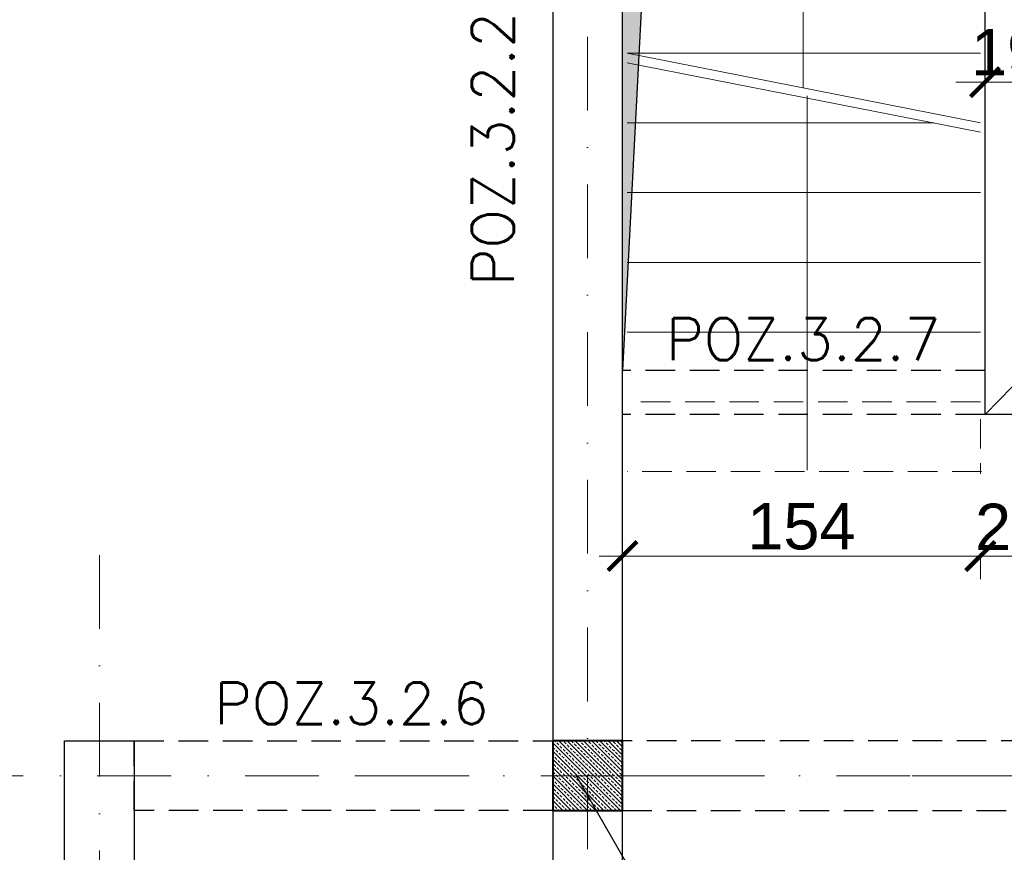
# Model space of a CAD drawing. Extents: x 4615668 to 9294084, y 5328875 to 10688993.
# Tile 28 of 67: x 4661906 to 4662330, y 5333718 to 5334076. Entities that reach past the tile are written whole.
import ezdxf

# ---------------------------------------------------------------- set-up
doc = ezdxf.new("R2010")
doc.units = 0
doc.header["$MEASUREMENT"] = 0
doc.linetypes.add('DASHDOT', pattern=[25.4, 12.7, -6.35, 0, -6.35])
doc.linetypes.add('DASHED', pattern=[19.05, 12.7, -6.35])
for name, color, linetype, lineweight in [('k', 7, 'Continuous', 13), ('K-BELKI', 5, 'DASHED', 30), ('K-OPISY', 252, 'Continuous', 15), ('K-OPISY @ 10', 252, 'Continuous', 15), ('K-SCIANY CIENKI', 163, 'Continuous', 30), ('K-SCIANY GRUBY', 195, 'Continuous', 40), ('K-WIDOK', 45, 'Continuous', 20), ('K-WYMIARY', 7, 'Continuous', 15), ('Osie', 175, 'DASHDOT', 9)]:
    doc.layers.add(name, color=color, linetype=linetype, lineweight=lineweight)
doc.styles.add('Arial Narrow 20', font='arial.ttf', dxfattribs={"height": 20})
doc.styles.add('Opis', font='simplex.shx')
doc.styles.add('Simplex', font='simplex.shx')
doc.dimstyles.new('1do100 ok', dxfattribs={"dimscale": 0.5, "dimtxt": 12, "dimasz": 25, "dimexe": 20, "dimexo": 0, "dimgap": 5, "dimtad": 1, "dimdec": 0, "dimzin": 9, "dimtxsty": 'Arial Narrow 20', "dimblk": 'ARCHTICK', "dimcen": 3, "dimdle": 20, "dimclrd": 256, "dimclre": 256, "dimclrt": 256, "dimadec": 0, "dimazin": 2, "dimtfac": 1, "dimtdec": 0, "dimtix": 1, "dimtmove": 2, "dimatfit": 3, "dimldrblk": 'NONE', "dimfxl": 0, "dimtvp": 1, "dimtolj": 1, "dimtzin": 0, "dimlwd": 5, "dimlwe": 5, "dimarcsym": 0})
doc.dimstyles.new('1do50', dxfattribs={"dimscale": 5, "dimtxt": 2.5, "dimasz": 2.5, "dimexe": 2.5, "dimexo": 0.5, "dimgap": 1, "dimtad": 1, "dimdec": 1, "dimrnd": 0.5, "dimzin": 12, "dimdsep": 46, "dimtxsty": 'Simplex', "dimblk": 'OBLIQUE', "dimcen": 0.5, "dimdle": 2.5, "dimclrd": 256, "dimclre": 256, "dimclrt": 256, "dimadec": 1, "dimazin": 3, "dimtfac": 1, "dimtdec": 1, "dimtix": 1, "dimtmove": 0, "dimatfit": 3, "dimfxl": 0, "dimtolj": 1, "dimtzin": 0, "dimarcsym": 0})

# ---------------------------------------------------------------- blocks, each defined once
blk = doc.blocks.new('_Oblique')
at = {"color": 0, "linetype": 'ByBlock', "lineweight": -2}
blk.add_line((-0.5, -0.5), (0.5, 0.5), dxfattribs=at)
blk = doc.blocks.new('G$C61CBF25F')
at = {"layer": 'Osie', "lineweight": 0, "ltscale": 2.5}
for p, q in [((305, 0), (305, 1880)), ((95, 540), (95, 1340)), ((1525, 1240), (-5, 1240))]:
    blk.add_line(p, q, dxfattribs=at)
blk = doc.blocks.new('_ArchTick')
at = {"color": 0, "linetype": 'ByBlock', "const_width": 0.15}
blk.add_lwpolyline([(-0.5, -0.5), (0.5, 0.5)], dxfattribs=at)
blk = doc.blocks.new('*D7046')
at = {"layer": 'Defpoints', "color": 0}
for p in [(4661940.74, 5334444.46), (4662150.74, 5334320.5), (4661940.74, 5333850.57)]:
    blk.add_point(p, dxfattribs=at)
at = {"layer": 'K-WYMIARY', "lineweight": 5, "ltscale": 40}
for p, q in [((4661940.74, 5334443.21), (4661940.74, 5334454.46)), ((4662150.74, 5334443.21), (4662150.74, 5334454.46)), ((4662160.74, 5334444.46), (4661930.74, 5334444.46))]:
    blk.add_line(p, q, dxfattribs=at)
at = {"layer": 'K-WYMIARY', "linetype": 'ByBlock', "lineweight": 5, "xscale": 12.5, "yscale": 12.5, "zscale": 12.5, "rotation": 180}
blk.add_blockref('_ArchTick', (4661940.74, 5334444.46), dxfattribs=at)
at = {"layer": 'K-WYMIARY', "linetype": 'ByBlock', "lineweight": 5, "xscale": 12.5, "yscale": 12.5, "zscale": 12.5}
blk.add_blockref('_ArchTick', (4662150.74, 5334444.46), dxfattribs=at)
at = {"layer": 'K-WYMIARY', "lineweight": 0, "ltscale": 40, "insert": (4662045.74, 5334457.17), "char_height": 20, "attachment_point": 5, "style": 'Arial Narrow 20'}
blk.add_mtext('\\A1;210', dxfattribs=at)
blk = doc.blocks.new('_None')
blk = doc.blocks.new('*D7047')
at = {"layer": 'Defpoints', "color": 0}
for p in [(4661925.74, 5334444.46), (4661940.74, 5333850.57), (4661925.74, 5333765.57)]:
    blk.add_point(p, dxfattribs=at)
at = {"layer": 'K-WYMIARY', "lineweight": 5, "ltscale": 40}
for p, q in [((4661925.74, 5334443.21), (4661925.74, 5334454.46)), ((4661940.74, 5334443.21), (4661940.74, 5334454.46)), ((4661925.74, 5334444.46), (4661913.24, 5334444.46)), ((4661950.74, 5334444.46), (4661915.74, 5334444.46)), ((4661940.74, 5334444.46), (4661953.24, 5334444.46))]:
    blk.add_line(p, q, dxfattribs=at)
at = {"layer": 'K-WYMIARY', "linetype": 'ByBlock', "lineweight": 5, "xscale": 12.5, "yscale": 12.5, "zscale": 12.5}
blk.add_blockref('_ArchTick', (4661925.74, 5334444.46), dxfattribs=at)
at = {"layer": 'K-WYMIARY', "linetype": 'ByBlock', "lineweight": 5, "xscale": 12.5, "yscale": 12.5, "zscale": 12.5, "rotation": 180}
blk.add_blockref('_ArchTick', (4661940.74, 5334444.46), dxfattribs=at)
at = {"layer": 'K-WYMIARY', "lineweight": 0, "ltscale": 40, "insert": (4661933.24, 5334457.17), "char_height": 20, "attachment_point": 5, "style": 'Arial Narrow 20'}
blk.add_mtext('\\A1;15', dxfattribs=at)
blk = doc.blocks.new('*D7048')
at = {"layer": 'Defpoints', "color": 0}
for p in [(4661955.74, 5334475.2), (4661925.74, 5333765.57), (4661955.74, 5333765.57)]:
    blk.add_point(p, dxfattribs=at)
at = {"layer": 'K-WYMIARY', "lineweight": 5, "ltscale": 40}
for p, q in [((4661925.74, 5334473.95), (4661925.74, 5334485.2)), ((4661955.74, 5334473.95), (4661955.74, 5334485.2)), ((4661925.74, 5334475.2), (4661913.24, 5334475.2)), ((4661915.74, 5334475.2), (4661965.74, 5334475.2)), ((4661955.74, 5334475.2), (4661968.24, 5334475.2))]:
    blk.add_line(p, q, dxfattribs=at)
at = {"layer": 'K-WYMIARY', "linetype": 'ByBlock', "lineweight": 5, "xscale": 12.5, "yscale": 12.5, "zscale": 12.5}
blk.add_blockref('_ArchTick', (4661925.74, 5334475.2), dxfattribs=at)
at = {"layer": 'K-WYMIARY', "linetype": 'ByBlock', "lineweight": 5, "xscale": 12.5, "yscale": 12.5, "zscale": 12.5, "rotation": 180}
blk.add_blockref('_ArchTick', (4661955.74, 5334475.2), dxfattribs=at)
at = {"layer": 'K-WYMIARY', "lineweight": 0, "ltscale": 40, "insert": (4661940.74, 5334487.92), "char_height": 20, "attachment_point": 5, "style": 'Arial Narrow 20'}
blk.add_mtext('\\A1;30', dxfattribs=at)
blk = doc.blocks.new('*D7049')
at = {"layer": 'Defpoints', "color": 0}
for p in [(4662135.74, 5334475.2), (4662135.74, 5334305.57), (4661955.74, 5333765.57)]:
    blk.add_point(p, dxfattribs=at)
at = {"layer": 'K-WYMIARY', "lineweight": 5, "ltscale": 40}
for p, q in [((4661955.74, 5334473.95), (4661955.74, 5334485.2)), ((4662135.74, 5334473.95), (4662135.74, 5334485.2)), ((4661945.74, 5334475.2), (4662145.74, 5334475.2))]:
    blk.add_line(p, q, dxfattribs=at)
at = {"layer": 'K-WYMIARY', "linetype": 'ByBlock', "lineweight": 5, "xscale": 12.5, "yscale": 12.5, "zscale": 12.5, "rotation": 180}
blk.add_blockref('_ArchTick', (4661955.74, 5334475.2), dxfattribs=at)
at = {"layer": 'K-WYMIARY', "linetype": 'ByBlock', "lineweight": 5, "xscale": 12.5, "yscale": 12.5, "zscale": 12.5}
blk.add_blockref('_ArchTick', (4662135.74, 5334475.2), dxfattribs=at)
at = {"layer": 'K-WYMIARY', "lineweight": 0, "ltscale": 40, "insert": (4662045.74, 5334487.92), "char_height": 20, "attachment_point": 5, "style": 'Arial Narrow 20'}
blk.add_mtext('\\A1;180', dxfattribs=at)
blk = doc.blocks.new('*D7055')
at = {"layer": 'Defpoints', "color": 0}
for p in [(4662135.74, 5334514.73), (4661925.74, 5333765.57), (4662135.74, 5333765.57)]:
    blk.add_point(p, dxfattribs=at)
at = {"layer": 'K-WYMIARY', "lineweight": 5, "ltscale": 40}
for p, q in [((4661925.74, 5334513.48), (4661925.74, 5334524.73)), ((4662135.74, 5334513.48), (4662135.74, 5334524.73)), ((4661915.74, 5334514.73), (4662145.74, 5334514.73))]:
    blk.add_line(p, q, dxfattribs=at)
at = {"layer": 'K-WYMIARY', "linetype": 'ByBlock', "lineweight": 5, "xscale": 12.5, "yscale": 12.5, "zscale": 12.5, "rotation": 180}
blk.add_blockref('_ArchTick', (4661925.74, 5334514.73), dxfattribs=at)
at = {"layer": 'K-WYMIARY', "linetype": 'ByBlock', "lineweight": 5, "xscale": 12.5, "yscale": 12.5, "zscale": 12.5}
blk.add_blockref('_ArchTick', (4662135.74, 5334514.73), dxfattribs=at)
at = {"layer": 'K-WYMIARY', "lineweight": 0, "ltscale": 40, "insert": (4662030.74, 5334527.44), "char_height": 20, "attachment_point": 5, "style": 'Arial Narrow 20'}
blk.add_mtext('\\A1;210', dxfattribs=at)
blk = doc.blocks.new('*D7056')
at = {"layer": 'Defpoints', "color": 0}
for p in [(4662554.24, 5334514.73), (4662554.24, 5334305.57), (4662135.74, 5333765.57)]:
    blk.add_point(p, dxfattribs=at)
at = {"layer": 'K-WYMIARY', "lineweight": 5, "ltscale": 40}
for p, q in [((4662135.74, 5334513.48), (4662135.74, 5334524.73)), ((4662554.24, 5334513.48), (4662554.24, 5334524.73)), ((4662125.74, 5334514.73), (4662564.24, 5334514.73))]:
    blk.add_line(p, q, dxfattribs=at)
at = {"layer": 'K-WYMIARY', "linetype": 'ByBlock', "lineweight": 5, "xscale": 12.5, "yscale": 12.5, "zscale": 12.5, "rotation": 180}
blk.add_blockref('_ArchTick', (4662135.74, 5334514.73), dxfattribs=at)
at = {"layer": 'K-WYMIARY', "linetype": 'ByBlock', "lineweight": 5, "xscale": 12.5, "yscale": 12.5, "zscale": 12.5}
blk.add_blockref('_ArchTick', (4662554.24, 5334514.73), dxfattribs=at)
at = {"layer": 'K-WYMIARY', "lineweight": 0, "ltscale": 40, "insert": (4662344.99, 5334527.44), "char_height": 20, "attachment_point": 5, "style": 'Arial Narrow 20'}
blk.add_mtext('\\A1;419', dxfattribs=at)
blk = doc.blocks.new('*D7062')
at = {"layer": 'Defpoints', "color": 0}
for p in [(4661925.74, 5334544.32), (4662135.74, 5334305.57), (4661925.74, 5333765.57)]:
    blk.add_point(p, dxfattribs=at)
at = {"layer": 'K-WYMIARY', "lineweight": 5, "ltscale": 40}
for p, q in [((4661925.74, 5334543.07), (4661925.74, 5334554.32)), ((4662135.74, 5334543.07), (4662135.74, 5334554.32)), ((4662145.74, 5334544.32), (4661915.74, 5334544.32))]:
    blk.add_line(p, q, dxfattribs=at)
at = {"layer": 'K-WYMIARY', "linetype": 'ByBlock', "lineweight": 5, "xscale": 12.5, "yscale": 12.5, "zscale": 12.5, "rotation": 180}
blk.add_blockref('_ArchTick', (4661925.74, 5334544.32), dxfattribs=at)
at = {"layer": 'K-WYMIARY', "linetype": 'ByBlock', "lineweight": 5, "xscale": 12.5, "yscale": 12.5, "zscale": 12.5}
blk.add_blockref('_ArchTick', (4662135.74, 5334544.32), dxfattribs=at)
at = {"layer": 'K-WYMIARY', "lineweight": 0, "ltscale": 40, "insert": (4662030.74, 5334557.03), "char_height": 20, "attachment_point": 5, "style": 'Arial Narrow 20'}
blk.add_mtext('\\A1;210', dxfattribs=at)
blk = doc.blocks.new('*D7063')
at = {"layer": 'Defpoints', "color": 0}
for p in [(4663285.74, 5334580.6), (4663285.74, 5334305.57), (4661925.74, 5333765.57)]:
    blk.add_point(p, dxfattribs=at)
at = {"layer": 'K-WYMIARY', "lineweight": 5, "ltscale": 40}
for p, q in [((4661925.74, 5334579.35), (4661925.74, 5334590.6)), ((4663285.74, 5334579.35), (4663285.74, 5334590.6)), ((4661915.74, 5334580.6), (4663295.74, 5334580.6))]:
    blk.add_line(p, q, dxfattribs=at)
at = {"layer": 'K-WYMIARY', "linetype": 'ByBlock', "lineweight": 5, "xscale": 12.5, "yscale": 12.5, "zscale": 12.5, "rotation": 180}
blk.add_blockref('_ArchTick', (4661925.74, 5334580.6), dxfattribs=at)
at = {"layer": 'K-WYMIARY', "linetype": 'ByBlock', "lineweight": 5, "xscale": 12.5, "yscale": 12.5, "zscale": 12.5}
blk.add_blockref('_ArchTick', (4663285.74, 5334580.6), dxfattribs=at)
at = {"layer": 'K-WYMIARY', "lineweight": 0, "ltscale": 40, "insert": (4662605.74, 5334593.32), "char_height": 20, "attachment_point": 5, "style": 'Arial Narrow 20'}
blk.add_mtext('\\A1;1360', dxfattribs=at)
blk = doc.blocks.new('*D7118')
at = {"layer": 'Defpoints', "color": 0}
for p in [(4662135.74, 5334290.57), (4661827.03, 5333750.57), (4661840.74, 5333750.57)]:
    blk.add_point(p, dxfattribs=at)
at = {"layer": 'K-WYMIARY', "lineweight": 5, "ltscale": 40}
for p, q in [((4661827.03, 5334300.57), (4661827.03, 5333740.57)), ((4661828.28, 5334290.57), (4661817.03, 5334290.57)), ((4661828.28, 5333750.57), (4661817.03, 5333750.57))]:
    blk.add_line(p, q, dxfattribs=at)
at = {"layer": 'K-WYMIARY', "linetype": 'ByBlock', "lineweight": 5, "xscale": 12.5, "yscale": 12.5, "zscale": 12.5}
for p, rotation in [((4661827.03, 5334290.57), 90), ((4661827.03, 5333750.57), 270)]:
    blk.add_blockref('_ArchTick', p, dxfattribs=dict(at, rotation=rotation))
at = {"layer": 'K-WYMIARY', "lineweight": 0, "ltscale": 40, "insert": (4661814.32, 5334020.57), "char_height": 20, "attachment_point": 5, "rotation": 90, "style": 'Arial Narrow 20'}
blk.add_mtext('\\A1;540', dxfattribs=at)
blk = doc.blocks.new('*D7129')
at = {"layer": 'Defpoints', "color": 0}
for p in [(4661795.19, 5333735.57), (4661955.74, 5333735.57), (4661955.74, 5333670.57)]:
    blk.add_point(p, dxfattribs=at)
at = {"layer": 'K-WYMIARY', "lineweight": 5, "ltscale": 40}
for p, q in [((4661795.19, 5333660.57), (4661795.19, 5333745.57)), ((4661796.44, 5333735.57), (4661785.19, 5333735.57)), ((4661796.44, 5333670.57), (4661785.19, 5333670.57))]:
    blk.add_line(p, q, dxfattribs=at)
at = {"layer": 'K-WYMIARY', "linetype": 'ByBlock', "lineweight": 5, "xscale": 12.5, "yscale": 12.5, "zscale": 12.5}
for p, rotation in [((4661795.19, 5333735.57), 90), ((4661795.19, 5333670.57), 270)]:
    blk.add_blockref('_ArchTick', p, dxfattribs=dict(at, rotation=rotation))
at = {"layer": 'K-WYMIARY', "lineweight": 0, "ltscale": 40, "insert": (4661782.48, 5333703.07), "char_height": 20, "attachment_point": 5, "rotation": 90, "style": 'Arial Narrow 20'}
blk.add_mtext('\\A1;65', dxfattribs=at)
blk = doc.blocks.new('*D7130')
at = {"layer": 'Defpoints', "color": 0}
for p in [(4661795.19, 5333765.57), (4661955.74, 5333765.57), (4661955.74, 5333735.57)]:
    blk.add_point(p, dxfattribs=at)
at = {"layer": 'K-WYMIARY', "lineweight": 5, "ltscale": 40}
for p, q in [((4661795.19, 5333765.57), (4661795.19, 5333778.07)), ((4661795.19, 5333725.57), (4661795.19, 5333775.57)), ((4661796.44, 5333765.57), (4661785.19, 5333765.57)), ((4661796.44, 5333735.57), (4661785.19, 5333735.57)), ((4661795.19, 5333735.57), (4661795.19, 5333723.07))]:
    blk.add_line(p, q, dxfattribs=at)
at = {"layer": 'K-WYMIARY', "linetype": 'ByBlock', "lineweight": 5, "xscale": 12.5, "yscale": 12.5, "zscale": 12.5}
for p, rotation in [((4661795.19, 5333765.57), 270), ((4661795.19, 5333735.57), 90)]:
    blk.add_blockref('_ArchTick', p, dxfattribs=dict(at, rotation=rotation))
at = {"layer": 'K-WYMIARY', "lineweight": 0, "ltscale": 40, "insert": (4661782.47, 5333750.57), "char_height": 20, "attachment_point": 5, "rotation": 90, "style": 'Arial Narrow 20'}
blk.add_mtext('\\A1;30', dxfattribs=at)
blk = doc.blocks.new('*D7131')
at = {"layer": 'Defpoints', "color": 0}
for p in [(4661795.19, 5334275.57), (4662135.74, 5334275.57), (4661955.74, 5333765.57)]:
    blk.add_point(p, dxfattribs=at)
at = {"layer": 'K-WYMIARY', "lineweight": 5, "ltscale": 40}
for p, q in [((4661795.19, 5333755.57), (4661795.19, 5334285.57)), ((4661796.44, 5334275.57), (4661785.19, 5334275.57)), ((4661796.44, 5333765.57), (4661785.19, 5333765.57))]:
    blk.add_line(p, q, dxfattribs=at)
at = {"layer": 'K-WYMIARY', "linetype": 'ByBlock', "lineweight": 5, "xscale": 12.5, "yscale": 12.5, "zscale": 12.5}
for p, rotation in [((4661795.19, 5334275.57), 90), ((4661795.19, 5333765.57), 270)]:
    blk.add_blockref('_ArchTick', p, dxfattribs=dict(at, rotation=rotation))
at = {"layer": 'K-WYMIARY', "lineweight": 0, "ltscale": 40, "insert": (4661782.48, 5334020.57), "char_height": 20, "attachment_point": 5, "rotation": 90, "style": 'Arial Narrow 20'}
blk.add_mtext('\\A1;510', dxfattribs=at)
blk = doc.blocks.new('*D7137')
at = {"layer": 'Defpoints', "color": 0}
for p in [(4662135.74, 5334121.57), (4661763.99, 5333765.57), (4662135.74, 5333765.57)]:
    blk.add_point(p, dxfattribs=at)
at = {"layer": 'K-WYMIARY', "lineweight": 5, "ltscale": 40}
for p, q in [((4661763.99, 5334131.57), (4661763.99, 5333755.57)), ((4661765.24, 5334121.57), (4661753.99, 5334121.57)), ((4661765.24, 5333765.57), (4661753.99, 5333765.57))]:
    blk.add_line(p, q, dxfattribs=at)
at = {"layer": 'K-WYMIARY', "linetype": 'ByBlock', "lineweight": 5, "xscale": 12.5, "yscale": 12.5, "zscale": 12.5}
for p, rotation in [((4661763.99, 5334121.57), 90), ((4661763.99, 5333765.57), 270)]:
    blk.add_blockref('_ArchTick', p, dxfattribs=dict(at, rotation=rotation))
at = {"layer": 'K-WYMIARY', "lineweight": 0, "ltscale": 40, "insert": (4661751.27, 5333943.57), "char_height": 20, "attachment_point": 5, "rotation": 90, "style": 'Arial Narrow 20'}
blk.add_mtext('\\A1;356', dxfattribs=at)
blk = doc.blocks.new('*D7138')
at = {"layer": 'Defpoints', "color": 0}
for p in [(4662135.74, 5333765.57), (4661763.99, 5333608.07), (4661925.74, 5333608.07)]:
    blk.add_point(p, dxfattribs=at)
at = {"layer": 'K-WYMIARY', "lineweight": 5, "ltscale": 40}
for p, q in [((4661763.99, 5333775.57), (4661763.99, 5333598.07)), ((4661765.24, 5333765.57), (4661753.99, 5333765.57)), ((4661765.24, 5333608.07), (4661753.99, 5333608.07))]:
    blk.add_line(p, q, dxfattribs=at)
at = {"layer": 'K-WYMIARY', "linetype": 'ByBlock', "lineweight": 5, "xscale": 12.5, "yscale": 12.5, "zscale": 12.5}
for p, rotation in [((4661763.99, 5333765.57), 90), ((4661763.99, 5333608.07), 270)]:
    blk.add_blockref('_ArchTick', p, dxfattribs=dict(at, rotation=rotation))
at = {"layer": 'K-WYMIARY', "lineweight": 0, "ltscale": 40, "insert": (4661751.28, 5333686.82), "char_height": 20, "attachment_point": 5, "rotation": 90, "style": 'Arial Narrow 20'}
blk.add_mtext('\\A1;158', dxfattribs=at)
blk = doc.blocks.new('*D7157')
at = {"layer": 'Defpoints', "color": 0}
for p in [(4661722.78, 5333765.57), (4661925.74, 5333765.57), (4662135.74, 5333135.57)]:
    blk.add_point(p, dxfattribs=at)
at = {"layer": 'K-WYMIARY', "lineweight": 5, "ltscale": 40}
for p, q in [((4661722.78, 5333125.57), (4661722.78, 5333775.57)), ((4661724.03, 5333765.57), (4661712.78, 5333765.57)), ((4661724.03, 5333135.57), (4661712.78, 5333135.57))]:
    blk.add_line(p, q, dxfattribs=at)
at = {"layer": 'K-WYMIARY', "linetype": 'ByBlock', "lineweight": 5, "xscale": 12.5, "yscale": 12.5, "zscale": 12.5}
for p, rotation in [((4661722.78, 5333765.57), 90), ((4661722.78, 5333135.57), 270)]:
    blk.add_blockref('_ArchTick', p, dxfattribs=dict(at, rotation=rotation))
at = {"layer": 'K-WYMIARY', "lineweight": 0, "ltscale": 40, "insert": (4661710.07, 5333450.57), "char_height": 20, "attachment_point": 5, "rotation": 90, "style": 'Arial Narrow 20'}
blk.add_mtext('\\A1;630', dxfattribs=at)
blk = doc.blocks.new('*D7158')
at = {"layer": 'Defpoints', "color": 0}
for p in [(4661722.78, 5334305.57), (4662135.74, 5334305.57), (4661925.74, 5333765.57)]:
    blk.add_point(p, dxfattribs=at)
at = {"layer": 'K-WYMIARY', "lineweight": 5, "ltscale": 40}
for p, q in [((4661722.78, 5333755.57), (4661722.78, 5334315.57)), ((4661724.03, 5334305.57), (4661712.78, 5334305.57)), ((4661724.03, 5333765.57), (4661712.78, 5333765.57))]:
    blk.add_line(p, q, dxfattribs=at)
at = {"layer": 'K-WYMIARY', "linetype": 'ByBlock', "lineweight": 5, "xscale": 12.5, "yscale": 12.5, "zscale": 12.5}
for p, rotation in [((4661722.78, 5334305.57), 90), ((4661722.78, 5333765.57), 270)]:
    blk.add_blockref('_ArchTick', p, dxfattribs=dict(at, rotation=rotation))
at = {"layer": 'K-WYMIARY', "lineweight": 0, "ltscale": 40, "insert": (4661710.07, 5334035.57), "char_height": 20, "attachment_point": 5, "rotation": 90, "style": 'Arial Narrow 20'}
blk.add_mtext('\\A1;540', dxfattribs=at)
blk = doc.blocks.new('*D7159')
at = {"layer": 'Defpoints', "color": 0}
for p in [(4662135.77, 5334305.59), (4661673.89, 5332595.57), (4662135.74, 5332595.57)]:
    blk.add_point(p, dxfattribs=at)
at = {"layer": 'K-WYMIARY', "lineweight": 5, "ltscale": 40}
for p, q in [((4661673.89, 5334315.59), (4661673.89, 5332585.57)), ((4661675.14, 5334305.59), (4661663.89, 5334305.59)), ((4661675.14, 5332595.57), (4661663.89, 5332595.57))]:
    blk.add_line(p, q, dxfattribs=at)
at = {"layer": 'K-WYMIARY', "linetype": 'ByBlock', "lineweight": 5, "xscale": 12.5, "yscale": 12.5, "zscale": 12.5}
for p, rotation in [((4661673.89, 5334305.59), 90), ((4661673.89, 5332595.57), 270)]:
    blk.add_blockref('_ArchTick', p, dxfattribs=dict(at, rotation=rotation))
at = {"layer": 'K-WYMIARY', "lineweight": 0, "ltscale": 40, "insert": (4661661.18, 5333450.58), "char_height": 20, "attachment_point": 5, "rotation": 90, "style": 'Arial Narrow 20'}
blk.add_mtext('\\A1;1710', dxfattribs=at)
blk = doc.blocks.new('*D7177')
at = {"layer": 'Defpoints', "color": 0}
for p in [(4662165.74, 5333906.1), (4662319.74, 5333906.1), (4662319.74, 5333845.13)]:
    blk.add_point(p, dxfattribs=at)
at = {"layer": 'k', "lineweight": 5, "ltscale": 40}
for p, q in [((4662155.74, 5333845.13), (4662329.74, 5333845.13)), ((4662165.74, 5333846.38), (4662165.74, 5333835.13)), ((4662319.74, 5333846.38), (4662319.74, 5333835.13))]:
    blk.add_line(p, q, dxfattribs=at)
at = {"layer": 'k', "linetype": 'ByBlock', "lineweight": 5, "xscale": 12.5, "yscale": 12.5, "zscale": 12.5, "rotation": 180}
blk.add_blockref('_ArchTick', (4662165.74, 5333845.13), dxfattribs=at)
at = {"layer": 'k', "linetype": 'ByBlock', "lineweight": 5, "xscale": 12.5, "yscale": 12.5, "zscale": 12.5}
blk.add_blockref('_ArchTick', (4662319.74, 5333845.13), dxfattribs=at)
at = {"layer": 'k', "lineweight": 0, "ltscale": 40, "insert": (4662242.74, 5333857.84), "char_height": 20, "attachment_point": 5, "style": 'Arial Narrow 20'}
blk.add_mtext('\\A1;154', dxfattribs=at)
blk = doc.blocks.new('*D7178')
at = {"layer": 'Defpoints', "color": 0}
for p in [(4662319.74, 5333906.1), (4662346.24, 5333906.1), (4662346.24, 5333845.13)]:
    blk.add_point(p, dxfattribs=at)
at = {"layer": 'k', "lineweight": 5, "ltscale": 40}
for p, q in [((4662319.74, 5333845.13), (4662307.24, 5333845.13)), ((4662309.74, 5333845.13), (4662356.24, 5333845.13)), ((4662319.74, 5333846.38), (4662319.74, 5333835.13)), ((4662346.24, 5333846.38), (4662346.24, 5333835.13)), ((4662346.24, 5333845.13), (4662358.74, 5333845.13))]:
    blk.add_line(p, q, dxfattribs=at)
at = {"layer": 'k', "linetype": 'ByBlock', "lineweight": 5, "xscale": 12.5, "yscale": 12.5, "zscale": 12.5}
blk.add_blockref('_ArchTick', (4662319.74, 5333845.13), dxfattribs=at)
at = {"layer": 'k', "linetype": 'ByBlock', "lineweight": 5, "xscale": 12.5, "yscale": 12.5, "zscale": 12.5, "rotation": 180}
blk.add_blockref('_ArchTick', (4662346.24, 5333845.13), dxfattribs=at)
at = {"layer": 'k', "lineweight": 0, "ltscale": 40, "insert": (4662332.99, 5333857.67), "char_height": 20, "attachment_point": 5, "style": 'Arial Narrow 20'}
blk.add_mtext('\\A1;27', dxfattribs=at)
blk = doc.blocks.new('*D7182')
at = {"layer": 'Defpoints', "color": 0}
for p in [(4662321.74, 5334119.57), (4662340.74, 5334100.57), (4662340.74, 5334049.17)]:
    blk.add_point(p, dxfattribs=at)
at = {"layer": 'k', "lineweight": 5, "ltscale": 40}
for p, q in [((4662321.74, 5334049.17), (4662309.24, 5334049.17)), ((4662311.74, 5334049.17), (4662350.74, 5334049.17)), ((4662321.74, 5334050.42), (4662321.74, 5334039.17)), ((4662340.74, 5334050.42), (4662340.74, 5334039.17)), ((4662340.74, 5334049.17), (4662353.24, 5334049.17))]:
    blk.add_line(p, q, dxfattribs=at)
at = {"layer": 'k', "linetype": 'ByBlock', "lineweight": 5, "xscale": 12.5, "yscale": 12.5, "zscale": 12.5}
blk.add_blockref('_ArchTick', (4662321.74, 5334049.17), dxfattribs=at)
at = {"layer": 'k', "linetype": 'ByBlock', "lineweight": 5, "xscale": 12.5, "yscale": 12.5, "zscale": 12.5, "rotation": 180}
blk.add_blockref('_ArchTick', (4662340.74, 5334049.17), dxfattribs=at)
at = {"layer": 'k', "lineweight": 0, "ltscale": 40, "insert": (4662331.24, 5334061.89), "char_height": 20, "attachment_point": 5, "style": 'Arial Narrow 20'}
blk.add_mtext('\\A1;19', dxfattribs=at)

msp = doc.modelspace()

# ---------------------------------------------------------------- hatches: boundary and pattern name
at = {"layer": 'K-SCIANY CIENKI'}
h = msp.add_hatch(color=256, dxfattribs=at)
h.paths.add_polyline_path([(4662340.74, 5333925.06), (4662340.74, 5334100.57), (4662510.74, 5334100.57), (4662354.14, 5334085.46)], flags=17)
h.paths.add_polyline_path([(4662165.74, 5333925.06), (4662165.74, 5334275.62), (4662685.74, 5334275.56), (4662685.74, 5333925.1), (4662672.77, 5334265.78), (4662183.36, 5334265.78)])

# ---------------------------------------------------------------- linework, layer by layer
at = {"layer": 'K-BELKI'}
for p, q in [((4662321.74, 5333925.06), (4662165.74, 5333925.06)), ((4662321.74, 5333906.1), (4662165.74, 5333906.1))]:
    msp.add_line(p, q, dxfattribs=at)
at = {"layer": 'K-BELKI', "color": 0, "lineweight": 15}
for p, q in [((4662319.74, 5333911.57), (4662167.78, 5333911.57)), ((4662319.74, 5333904.1), (4662319.74, 5333880.57)), ((4662320.28, 5333881.57), (4662167.78, 5333881.57))]:
    msp.add_line(p, q, dxfattribs=at)
at = {"layer": 'K-BELKI'}
for points in [[(4662165.74, 5334275.57), (4662135.74, 5334275.57), (4662135.74, 5332625.57), (4662165.74, 5332625.57)], [(4661955.74, 5333765.57), (4662135.74, 5333765.57), (4662135.74, 5333735.57), (4661955.74, 5333735.57)], [(4663255.74, 5333765.57), (4662165.74, 5333765.57), (4662165.74, 5333735.57), (4663255.74, 5333735.57)]]:
    msp.add_lwpolyline(points, close=True, dxfattribs=at)
at = {"layer": 'K-OPISY'}
msp.add_line((4662321.74, 5333906.1), (4662529.74, 5334119.57), dxfattribs=at)
at = {"layer": 'K-SCIANY CIENKI'}
for p, q in [((4662135.74, 5334121.57), (4662135.74, 5333765.57)), ((4662165.74, 5333765.57), (4662165.74, 5334121.57)), ((4662321.74, 5333906.1), (4662321.74, 5334119.57)), ((4662346.24, 5333906.1), (4662321.74, 5333906.1)), ((4661925.74, 5333608.07), (4661925.74, 5333765.57)), ((4661925.74, 5333765.57), (4661955.74, 5333765.57)), ((4661955.74, 5333765.57), (4661955.74, 5333670.57)), ((4662135.74, 5333765.57), (4662165.74, 5333765.57)), ((4662165.74, 5333735.57), (4662135.74, 5333735.57)), ((4662135.74, 5333735.57), (4662135.74, 5333670.57)), ((4662165.74, 5333570.57), (4662165.74, 5333735.57))]:
    msp.add_line(p, q, dxfattribs=at)
msp.add_lwpolyline([(4662165.74, 5333925.06), (4662165.74, 5334275.62), (4662685.74, 5334275.56), (4662685.74, 5333925.1), (4662672.77, 5334265.78), (4662183.36, 5334265.78), (4662165.74, 5333925.06)], dxfattribs=at)
at = {"layer": 'K-SCIANY GRUBY'}
for p, q in [((4662165.74, 5333765.57), (4662135.74, 5333765.57)), ((4662135.74, 5333765.57), (4662135.74, 5333735.57)), ((4662165.74, 5333735.57), (4662165.74, 5333765.57)), ((4662135.74, 5333735.57), (4662165.74, 5333735.57))]:
    msp.add_line(p, q, dxfattribs=at)
at = {"layer": 'K-WIDOK', "linetype": 'Continuous', "lineweight": 0}
for p, q in [((4662135.74, 5333764.69), (4662164.87, 5333735.57)), ((4662136.63, 5333765.57), (4662137.09, 5333765.11)), ((4662137.53, 5333764.67), (4662138.41, 5333763.79)), ((4662138.4, 5333765.57), (4662165.74, 5333738.22)), ((4662138.85, 5333763.34), (4662139.74, 5333762.46)), ((4662140.17, 5333765.57), (4662140.18, 5333765.55)), ((4662140.62, 5333765.11), (4662141.51, 5333764.23)), ((4662141.94, 5333765.57), (4662165.74, 5333741.76)), ((4662141.95, 5333763.79), (4662142.83, 5333762.9)), ((4662143.72, 5333765.55), (4662144.6, 5333764.67)), ((4662145.04, 5333764.23), (4662145.93, 5333763.34)), ((4662145.47, 5333765.57), (4662165.74, 5333745.29)), ((4662147.24, 5333765.57), (4662147.69, 5333765.11)), ((4662148.14, 5333764.67), (4662149.02, 5333763.79)), ((4662149.01, 5333765.57), (4662165.74, 5333748.83)), ((4662149.46, 5333763.34), (4662150.35, 5333762.46)), ((4662150.78, 5333765.57), (4662150.79, 5333765.55)), ((4662151.23, 5333765.11), (4662152.11, 5333764.23)), ((4662152.54, 5333765.57), (4662165.74, 5333752.37)), ((4662152.55, 5333763.79), (4662153.44, 5333762.9)), ((4662154.32, 5333765.55), (4662155.21, 5333764.67)), ((4662155.65, 5333764.23), (4662156.53, 5333763.34)), ((4662156.08, 5333765.57), (4662165.74, 5333755.9)), ((4662157.85, 5333765.57), (4662158.3, 5333765.11)), ((4662158.74, 5333764.67), (4662159.63, 5333763.79)), ((4662159.61, 5333765.57), (4662165.74, 5333759.44)), ((4662160.07, 5333763.34), (4662160.95, 5333762.46)), ((4662161.38, 5333765.57), (4662161.39, 5333765.55)), ((4662161.84, 5333765.11), (4662162.72, 5333764.23)), ((4662163.15, 5333765.57), (4662165.74, 5333762.97)), ((4662163.16, 5333763.79), (4662164.05, 5333762.9)), ((4662164.93, 5333765.55), (4662165.74, 5333764.74)), ((4662135.74, 5333761.15), (4662161.33, 5333735.57)), ((4662135.74, 5333759.38), (4662136.2, 5333758.92)), ((4662135.76, 5333762.9), (4662136.64, 5333762.02)), ((4662137.09, 5333761.58), (4662137.97, 5333760.69)), ((4662138.41, 5333760.25), (4662139.3, 5333759.37)), ((4662139.74, 5333758.92), (4662140.62, 5333758.04)), ((4662140.18, 5333762.02), (4662141.06, 5333761.13)), ((4662141.51, 5333760.69), (4662142.39, 5333759.81)), ((4662142.83, 5333759.37), (4662143.72, 5333758.48)), ((4662143.27, 5333762.46), (4662144.16, 5333761.58)), ((4662144.6, 5333761.13), (4662145.48, 5333760.25)), ((4662145.93, 5333759.81), (4662146.81, 5333758.92)), ((4662146.37, 5333762.9), (4662147.25, 5333762.02)), ((4662147.69, 5333761.58), (4662148.58, 5333760.69)), ((4662149.02, 5333760.25), (4662149.9, 5333759.37)), ((4662150.35, 5333758.92), (4662151.23, 5333758.04)), ((4662150.79, 5333762.02), (4662151.67, 5333761.13)), ((4662152.11, 5333760.69), (4662153, 5333759.81)), ((4662153.44, 5333759.37), (4662154.32, 5333758.48)), ((4662153.88, 5333762.46), (4662154.76, 5333761.58)), ((4662155.21, 5333761.13), (4662156.09, 5333760.25)), ((4662156.53, 5333759.81), (4662157.42, 5333758.92)), ((4662156.97, 5333762.9), (4662157.86, 5333762.02)), ((4662158.3, 5333761.58), (4662159.18, 5333760.69)), ((4662159.63, 5333760.25), (4662160.51, 5333759.37)), ((4662160.95, 5333758.92), (4662161.84, 5333758.04)), ((4662161.39, 5333762.02), (4662162.28, 5333761.13)), ((4662162.72, 5333760.69), (4662163.6, 5333759.81)), ((4662164.05, 5333759.37), (4662164.93, 5333758.48)), ((4662164.49, 5333762.46), (4662165.37, 5333761.58)), ((4662135.74, 5333757.62), (4662157.79, 5333735.57)), ((4662135.74, 5333755.85), (4662135.76, 5333755.83)), ((4662136.2, 5333755.39), (4662137.09, 5333754.51)), ((4662136.64, 5333758.48), (4662137.53, 5333757.6)), ((4662137.97, 5333757.16), (4662138.85, 5333756.27)), ((4662139.3, 5333755.83), (4662140.18, 5333754.95)), ((4662140.62, 5333754.51), (4662141.51, 5333753.62)), ((4662141.06, 5333757.6), (4662141.95, 5333756.71)), ((4662142.39, 5333756.27), (4662143.27, 5333755.39)), ((4662143.72, 5333754.95), (4662144.6, 5333754.06)), ((4662144.16, 5333758.04), (4662145.04, 5333757.16)), ((4662145.48, 5333756.71), (4662146.37, 5333755.83)), ((4662146.81, 5333755.39), (4662147.69, 5333754.51)), ((4662147.25, 5333758.48), (4662148.14, 5333757.6)), ((4662148.58, 5333757.16), (4662149.46, 5333756.27)), ((4662149.9, 5333755.83), (4662150.79, 5333754.95)), ((4662151.23, 5333754.51), (4662152.11, 5333753.62)), ((4662151.67, 5333757.6), (4662152.55, 5333756.71)), ((4662153, 5333756.27), (4662153.88, 5333755.39)), ((4662154.32, 5333754.95), (4662155.21, 5333754.06)), ((4662154.76, 5333758.04), (4662155.65, 5333757.16)), ((4662156.09, 5333756.71), (4662156.97, 5333755.83)), ((4662157.42, 5333755.39), (4662158.3, 5333754.51)), ((4662157.86, 5333758.48), (4662158.74, 5333757.6)), ((4662159.18, 5333757.16), (4662160.07, 5333756.27)), ((4662160.51, 5333755.83), (4662161.39, 5333754.95)), ((4662161.84, 5333754.51), (4662162.72, 5333753.62)), ((4662162.28, 5333757.6), (4662163.16, 5333756.71)), ((4662163.6, 5333756.27), (4662164.49, 5333755.39)), ((4662164.93, 5333754.95), (4662165.74, 5333754.13)), ((4662165.37, 5333758.04), (4662165.74, 5333757.67)), ((4662135.74, 5333754.08), (4662154.26, 5333735.57)), ((4662135.74, 5333750.55), (4662150.72, 5333735.57)), ((4662135.76, 5333752.3), (4662136.64, 5333751.41)), ((4662137.09, 5333750.97), (4662137.97, 5333750.09)), ((4662137.53, 5333754.06), (4662138.41, 5333753.18)), ((4662138.85, 5333752.74), (4662139.74, 5333751.85)), ((4662140.18, 5333751.41), (4662141.06, 5333750.53)), ((4662141.95, 5333753.18), (4662142.83, 5333752.3)), ((4662143.27, 5333751.85), (4662144.16, 5333750.97)), ((4662144.6, 5333750.53), (4662145.48, 5333749.64)), ((4662145.04, 5333753.62), (4662145.93, 5333752.74)), ((4662146.37, 5333752.3), (4662147.25, 5333751.41)), ((4662147.69, 5333750.97), (4662148.58, 5333750.09)), ((4662148.14, 5333754.06), (4662149.02, 5333753.18)), ((4662149.46, 5333752.74), (4662150.35, 5333751.85)), ((4662150.79, 5333751.41), (4662151.67, 5333750.53)), ((4662152.55, 5333753.18), (4662153.44, 5333752.3)), ((4662153.88, 5333751.85), (4662154.76, 5333750.97)), ((4662155.21, 5333750.53), (4662156.09, 5333749.64)), ((4662155.65, 5333753.62), (4662156.53, 5333752.74)), ((4662156.97, 5333752.3), (4662157.86, 5333751.41)), ((4662158.3, 5333750.97), (4662159.18, 5333750.09)), ((4662158.74, 5333754.06), (4662159.63, 5333753.18)), ((4662160.07, 5333752.74), (4662160.95, 5333751.85)), ((4662161.39, 5333751.41), (4662162.28, 5333750.53)), ((4662163.16, 5333753.18), (4662164.05, 5333752.3)), ((4662164.49, 5333751.85), (4662165.37, 5333750.97)), ((4662135.74, 5333748.78), (4662136.2, 5333748.32)), ((4662135.74, 5333747.01), (4662147.19, 5333735.57)), ((4662136.64, 5333747.88), (4662137.53, 5333746.99)), ((4662137.97, 5333746.55), (4662138.85, 5333745.67)), ((4662138.41, 5333749.64), (4662139.3, 5333748.76)), ((4662139.74, 5333748.32), (4662140.62, 5333747.43)), ((4662141.06, 5333746.99), (4662141.95, 5333746.11)), ((4662141.51, 5333750.09), (4662142.39, 5333749.2)), ((4662142.83, 5333748.76), (4662143.72, 5333747.88)), ((4662144.16, 5333747.43), (4662145.04, 5333746.55)), ((4662145.48, 5333746.11), (4662146.37, 5333745.22)), ((4662145.93, 5333749.2), (4662146.81, 5333748.32)), ((4662147.25, 5333747.88), (4662148.14, 5333746.99)), ((4662148.58, 5333746.55), (4662149.46, 5333745.67)), ((4662149.02, 5333749.64), (4662149.9, 5333748.76)), ((4662150.35, 5333748.32), (4662151.23, 5333747.43)), ((4662151.67, 5333746.99), (4662152.55, 5333746.11)), ((4662152.11, 5333750.09), (4662153, 5333749.2)), ((4662153.44, 5333748.76), (4662154.32, 5333747.88)), ((4662154.76, 5333747.43), (4662155.65, 5333746.55)), ((4662156.09, 5333746.11), (4662156.97, 5333745.22)), ((4662156.53, 5333749.2), (4662157.42, 5333748.32)), ((4662157.86, 5333747.88), (4662158.74, 5333746.99)), ((4662159.18, 5333746.55), (4662160.07, 5333745.67)), ((4662159.63, 5333749.64), (4662160.51, 5333748.76)), ((4662160.95, 5333748.32), (4662161.84, 5333747.43)), ((4662162.28, 5333746.99), (4662163.16, 5333746.11)), ((4662162.72, 5333750.09), (4662163.6, 5333749.2)), ((4662164.05, 5333748.76), (4662164.93, 5333747.88)), ((4662165.37, 5333747.43), (4662165.74, 5333747.06)), ((4662135.74, 5333745.24), (4662135.76, 5333745.22)), ((4662135.74, 5333743.47), (4662143.65, 5333735.57)), ((4662136.2, 5333744.78), (4662137.09, 5333743.9)), ((4662137.53, 5333743.46), (4662138.41, 5333742.57)), ((4662138.85, 5333742.13), (4662139.74, 5333741.25)), ((4662139.3, 5333745.22), (4662140.18, 5333744.34)), ((4662140.62, 5333743.9), (4662141.51, 5333743.01)), ((4662141.95, 5333742.57), (4662142.83, 5333741.69)), ((4662142.39, 5333745.67), (4662143.27, 5333744.78)), ((4662143.72, 5333744.34), (4662144.6, 5333743.46)), ((4662145.04, 5333743.01), (4662145.93, 5333742.13)), ((4662146.81, 5333744.78), (4662147.69, 5333743.9)), ((4662148.14, 5333743.46), (4662149.02, 5333742.57)), ((4662149.46, 5333742.13), (4662150.35, 5333741.25)), ((4662149.9, 5333745.22), (4662150.79, 5333744.34)), ((4662151.23, 5333743.9), (4662152.11, 5333743.01)), ((4662152.55, 5333742.57), (4662153.44, 5333741.69)), ((4662153, 5333745.67), (4662153.88, 5333744.78)), ((4662154.32, 5333744.34), (4662155.21, 5333743.46)), ((4662155.65, 5333743.01), (4662156.53, 5333742.13)), ((4662157.42, 5333744.78), (4662158.3, 5333743.9)), ((4662158.74, 5333743.46), (4662159.63, 5333742.57)), ((4662160.07, 5333742.13), (4662160.95, 5333741.25)), ((4662160.51, 5333745.22), (4662161.39, 5333744.34)), ((4662161.84, 5333743.9), (4662162.72, 5333743.01)), ((4662163.16, 5333742.57), (4662164.05, 5333741.69)), ((4662163.6, 5333745.67), (4662164.49, 5333744.78)), ((4662164.93, 5333744.34), (4662165.74, 5333743.53)), ((4662135.74, 5333739.94), (4662140.12, 5333735.57)), ((4662135.74, 5333738.17), (4662136.2, 5333737.71)), ((4662135.76, 5333741.69), (4662136.64, 5333740.81)), ((4662137.09, 5333740.36), (4662137.97, 5333739.48)), ((4662138.41, 5333739.04), (4662139.3, 5333738.15)), ((4662139.74, 5333737.71), (4662140.62, 5333736.83)), ((4662140.18, 5333740.81), (4662141.06, 5333739.92)), ((4662141.51, 5333739.48), (4662142.39, 5333738.6)), ((4662142.83, 5333738.15), (4662143.72, 5333737.27)), ((4662143.27, 5333741.25), (4662144.16, 5333740.36)), ((4662144.6, 5333739.92), (4662145.48, 5333739.04)), ((4662145.93, 5333738.6), (4662146.81, 5333737.71)), ((4662146.37, 5333741.69), (4662147.25, 5333740.81)), ((4662147.69, 5333740.36), (4662148.58, 5333739.48)), ((4662149.02, 5333739.04), (4662149.9, 5333738.15)), ((4662150.35, 5333737.71), (4662151.23, 5333736.83)), ((4662150.79, 5333740.81), (4662151.67, 5333739.92)), ((4662152.11, 5333739.48), (4662153, 5333738.6)), ((4662153.44, 5333738.15), (4662154.32, 5333737.27)), ((4662153.88, 5333741.25), (4662154.76, 5333740.36)), ((4662155.21, 5333739.92), (4662156.09, 5333739.04)), ((4662156.53, 5333738.6), (4662157.42, 5333737.71)), ((4662156.97, 5333741.69), (4662157.86, 5333740.81)), ((4662158.3, 5333740.36), (4662159.18, 5333739.48)), ((4662159.63, 5333739.04), (4662160.51, 5333738.15)), ((4662160.95, 5333737.71), (4662161.84, 5333736.83)), ((4662161.39, 5333740.81), (4662162.28, 5333739.92)), ((4662162.72, 5333739.48), (4662163.6, 5333738.6)), ((4662164.05, 5333738.15), (4662164.93, 5333737.27)), ((4662164.49, 5333741.25), (4662165.37, 5333740.36)), ((4662135.74, 5333736.4), (4662136.58, 5333735.57)), ((4662136.64, 5333737.27), (4662137.53, 5333736.39)), ((4662137.97, 5333735.94), (4662138.35, 5333735.57)), ((4662141.06, 5333736.39), (4662141.88, 5333735.57)), ((4662144.16, 5333736.83), (4662145.04, 5333735.94)), ((4662147.25, 5333737.27), (4662148.14, 5333736.39)), ((4662148.58, 5333735.94), (4662148.96, 5333735.57)), ((4662151.67, 5333736.39), (4662152.49, 5333735.57)), ((4662154.76, 5333736.83), (4662155.65, 5333735.94)), ((4662157.86, 5333737.27), (4662158.74, 5333736.39)), ((4662159.18, 5333735.94), (4662159.56, 5333735.57)), ((4662162.28, 5333736.39), (4662163.1, 5333735.57)), ((4662165.37, 5333736.83), (4662165.74, 5333736.46))]:
    msp.add_line(p, q, dxfattribs=at)
at = {"layer": 'K-WYMIARY', "lineweight": 15}
for p, q in [((4662243.49, 5334046.57), (4662243.49, 5334121.57)), ((4662319.74, 5334061.57), (4662167.78, 5334061.57)), ((4662319.74, 5334031.67), (4662167.78, 5334061.57)), ((4662319.74, 5334027.59), (4662167.78, 5334057.49)), ((4662245.28, 5333882.33), (4662245.28, 5334043.25)), ((4662245.28, 5333912.33), (4662245.28, 5334043.25)), ((4662245.28, 5333882.07), (4662245.28, 5334042.99)), ((4662245.28, 5333912.07), (4662245.28, 5334042.99)), ((4662299.89, 5334031.57), (4662167.78, 5334031.57)), ((4662319.74, 5334001.57), (4662167.78, 5334001.57)), ((4662319.74, 5333971.57), (4662167.78, 5333971.57)), ((4662319.74, 5333941.57), (4662167.78, 5333941.57))]:
    msp.add_line(p, q, dxfattribs=at).dxf.unprotected_set("ltscale", 0)
at = {"layer": 'Osie', "lineweight": 0, "ltscale": 5}
msp.add_line((4663370.74, 5333750.57), (4662050.59, 5333750.57), dxfattribs=at)
msp.add_line((4663370.74, 5333750.57), (4662050.59, 5333750.57), dxfattribs=at)

# ---------------------------------------------------------------- block references
at = {"lineweight": 0, "ltscale": 40}
msp.add_blockref('G$C61CBF25F', (4661845.74, 5332510.57), dxfattribs=at)

# ---------------------------------------------------------------- texts
at = {"layer": 'K-OPISY @ 10', "char_height": 18, "width": 427.8745, "attachment_point": 1, "style": 'Opis'}
for s, insert, rotation in [('{\\C0;POZ.3.2.2}', (4662100.95, 5333961.32), 90), ('{\\C0;POZ.3.2.7}', (4662184.52, 5333947.47), 0), ('{\\C0;POZ.3.2.6}', (4661990.15, 5333790.72), 0)]:
    msp.add_mtext(s, dxfattribs=dict(at, insert=insert, rotation=rotation))

# ---------------------------------------------------------------- dimensions: what is measured, and where the dimension line sits
at = {"layer": 'k', "lineweight": 0, "ltscale": 40}
for base, p1, p2, picture, middle in [((4662340.74, 5334049.17), (4662321.74, 5334119.57), (4662340.74, 5334100.57), '*D7182', (4662331.24, 5334061.89)), ((4662319.74, 5333845.13), (4662165.74, 5333906.1), (4662319.74, 5333906.1), '*D7177', (4662242.74, 5333857.84)), ((4662346.24356, 5333845.133359), (4662319.743559, 5333906.096675), (4662346.24356, 5333906.096675), '*D7178', (4662332.993559, 5333857.674287))]:
    dim = msp.add_linear_dim(base=base, p1=p1, p2=p2, dimstyle='1do100 ok', override={"dimfxl": 2.5}, dxfattribs=at)
    dim.commit()
    dim.dimension.update_dxf_attribs({"geometry": picture, "text_midpoint": middle})
at = {"layer": 'K-WYMIARY', "lineweight": 0, "ltscale": 40}
for base, p1, p2, picture, middle in [((4663285.74, 5334580.6), (4661925.74, 5333765.57), (4663285.74, 5334305.57), '*D7063', (4662605.74, 5334593.32)), ((4661925.74, 5334544.32), (4662135.74, 5334305.57), (4661925.74, 5333765.57), '*D7062', (4662030.74, 5334557.03)), ((4662135.74, 5334514.73), (4661925.74, 5333765.57), (4662135.74, 5333765.57), '*D7055', (4662030.74, 5334527.44)), ((4662554.24355943, 5334514.73317191), (4662135.74355943, 5333765.56576527), (4662554.24355943, 5334305.56576551), '*D7056', (4662344.99355943, 5334527.44463167)), ((4661955.74, 5334475.2), (4661925.74, 5333765.57), (4661955.74, 5333765.57), '*D7048', (4661940.74, 5334487.92)), ((4662135.74, 5334475.2), (4661955.74, 5333765.57), (4662135.74, 5334305.57), '*D7049', (4662045.74, 5334487.92)), ((4661925.74, 5334444.46), (4661940.74, 5333850.57), (4661925.74, 5333765.57), '*D7047', (4661933.24, 5334457.17)), ((4661940.74, 5334444.46), (4662150.74, 5334320.5), (4661940.74, 5333850.57), '*D7046', (4662045.74, 5334457.17))]:
    dim = msp.add_linear_dim(base=base, p1=p1, p2=p2, dimstyle='1do100 ok', override={"dimfxl": 2.5}, dxfattribs=at)
    dim.commit()
    dim.dimension.update_dxf_attribs({"geometry": picture, "text_midpoint": middle})
for base, p1, p2, picture, middle in [((4661673.89, 5332595.57), (4662135.77, 5334305.59), (4662135.74, 5332595.57), '*D7159', (4661661.18, 5333450.58)), ((4661722.78, 5334305.57), (4661925.74, 5333765.57), (4662135.74, 5334305.57), '*D7158', (4661710.07, 5334035.57)), ((4661827.03, 5333750.57), (4662135.74, 5334290.57), (4661840.74, 5333750.57), '*D7118', (4661814.32, 5334020.57)), ((4661795.19, 5334275.57), (4661955.74, 5333765.57), (4662135.74, 5334275.57), '*D7131', (4661782.48, 5334020.57)), ((4661763.99, 5333765.57), (4662135.74, 5334121.57), (4662135.74, 5333765.57), '*D7137', (4661751.27, 5333943.57)), ((4661795.19, 5333765.57), (4661955.74, 5333735.57), (4661955.74, 5333765.57), '*D7130', (4661782.47, 5333750.57)), ((4661722.78, 5333765.57), (4662135.74, 5333135.57), (4661925.74, 5333765.57), '*D7157', (4661710.07, 5333450.57)), ((4661763.98685214, 5333608.06576527), (4662135.74355943, 5333765.56576527), (4661925.74355943, 5333608.06576527), '*D7138', (4661751.27539238, 5333686.81576527)), ((4661795.19, 5333735.57), (4661955.74, 5333670.57), (4661955.74, 5333735.57), '*D7129', (4661782.48, 5333703.07))]:
    dim = msp.add_linear_dim(base=base, p1=p1, p2=p2, angle=90, dimstyle='1do100 ok', override={"dimfxl": 2.5}, dxfattribs=at)
    dim.commit()
    dim.dimension.update_dxf_attribs({"geometry": picture, "text_midpoint": middle})

# ---------------------------------------------------------------- leaders
at = {"layer": 'K-OPISY', "annotation_type": 0, "has_hookline": 1, "hookline_direction": 0, "text_width": 126}
msp.add_leader([(4662145.72, 5333750.74), (4662184.05, 5333684.23), (4662196.55, 5333684.23)], dimstyle='1do50', override={"dimgap": 1, "dimtad": 1}, dxfattribs=at)

doc.saveas('drawing.dxf')
